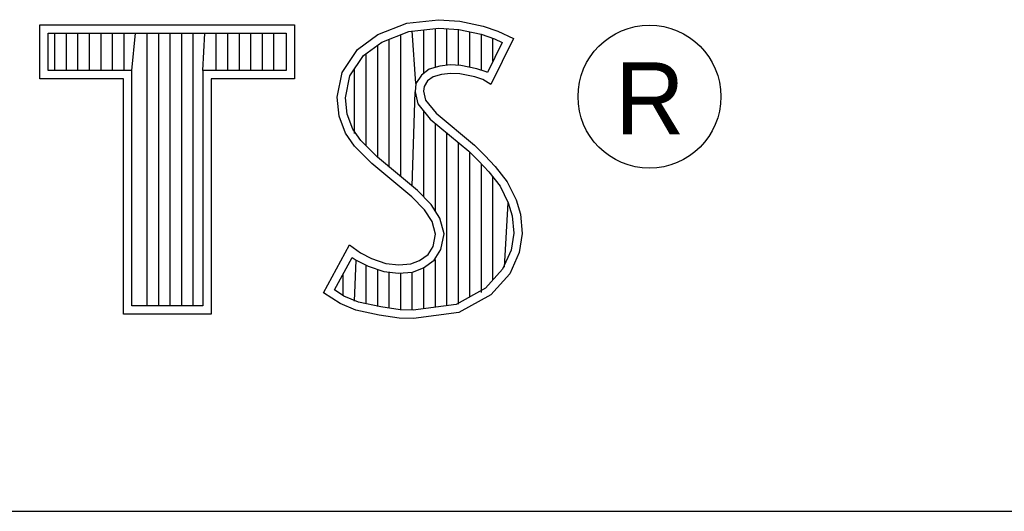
# Model space of a CAD drawing. Header units: inches. Extents: x 0 to 34, y 0 to 22.
# Tile 11 of 25: x 30.461 to 31.034, y 2.38 to 2.666. Entities that reach past the tile are written whole.
import ezdxf

# ---------------------------------------------------------------- set-up
doc = ezdxf.new("R2010")
doc.units = ezdxf.units.IN
doc.header["$MEASUREMENT"] = 0
doc.styles.add('TEXTSTYLE_2', font='txt')

msp = doc.modelspace()

# ---------------------------------------------------------------- linework, layer by layer
at = {"color": 2, "linetype": 'Continuous'}
for p, q in [((30.68631, 2.66417), (30.70485, 2.6662)), ((30.70485, 2.6662), (30.7173, 2.66533)), ((30.47274, 2.66314), (30.62107, 2.66314)), ((30.47274, 2.63172), (30.47274, 2.66314)), ((30.62107, 2.66314), (30.62107, 2.63172)), ((30.66952, 2.65751), (30.68631, 2.66417)), ((30.6875, 2.65939), (30.70495, 2.6613)), ((30.69628, 2.63502), (30.69628, 2.66035)), ((30.70299, 2.63838), (30.70299, 2.66108)), ((30.70495, 2.6613), (30.71662, 2.66048)), ((30.7097, 2.63961), (30.7097, 2.66097)), ((30.71641, 2.63958), (30.71641, 2.6605)), ((30.71662, 2.66048), (30.72961, 2.65772)), ((30.7173, 2.66533), (30.73092, 2.66243)), ((30.73092, 2.66243), (30.73932, 2.65954)), ((30.47762, 2.65826), (30.61619, 2.65826)), ((30.47762, 2.6366), (30.47762, 2.65826)), ((30.48151, 2.6366), (30.48151, 2.65826)), ((30.48822, 2.6366), (30.48822, 2.65826)), ((30.49493, 2.6366), (30.49493, 2.65826)), ((30.50164, 2.6366), (30.50164, 2.65826)), ((30.50835, 2.6366), (30.50835, 2.65826)), ((30.51507, 2.6366), (30.51507, 2.65826)), ((30.52178, 2.6366), (30.52178, 2.65826)), ((30.52627, 2.6366), (30.52849, 2.65826)), ((30.5352, 2.49958), (30.5352, 2.65826)), ((30.54191, 2.49958), (30.54191, 2.65826)), ((30.54862, 2.49958), (30.54862, 2.65826)), ((30.55533, 2.49958), (30.55533, 2.65826)), ((30.56205, 2.49958), (30.56205, 2.65826)), ((30.56754, 2.6366), (30.56876, 2.65826)), ((30.57547, 2.6366), (30.57547, 2.65826)), ((30.58218, 2.6366), (30.58218, 2.65826)), ((30.58889, 2.6366), (30.58889, 2.65826)), ((30.5956, 2.6366), (30.5956, 2.65826)), ((30.60232, 2.6366), (30.60232, 2.65826)), ((30.60903, 2.6366), (30.60903, 2.65826)), ((30.61619, 2.65826), (30.61619, 2.6366)), ((30.65764, 2.64883), (30.66952, 2.65751)), ((30.67189, 2.6532), (30.6875, 2.65939)), ((30.67614, 2.58044), (30.67614, 2.65489)), ((30.68286, 2.57482), (30.68286, 2.65755)), ((30.69171, 2.62905), (30.68957, 2.65962)), ((30.72313, 2.63845), (30.72313, 2.6591)), ((30.72961, 2.65772), (30.73748, 2.65501)), ((30.72984, 2.63682), (30.72984, 2.65764)), ((30.74859, 2.6552), (30.73526, 2.62856)), ((30.73655, 2.64204), (30.73655, 2.65533)), ((30.73748, 2.65501), (30.74198, 2.6529)), ((30.73932, 2.65954), (30.74859, 2.6552)), ((30.64866, 2.63551), (30.65764, 2.64883)), ((30.66121, 2.64539), (30.67189, 2.6532)), ((30.66943, 2.58604), (30.66943, 2.65141)), ((30.74198, 2.6529), (30.7333, 2.63554)), ((30.65326, 2.63359), (30.66121, 2.64539)), ((30.66272, 2.59275), (30.66272, 2.6465)), ((30.65601, 2.59994), (30.65601, 2.63768)), ((30.69948, 2.63735), (30.69486, 2.63399)), ((30.70562, 2.63916), (30.69948, 2.63735)), ((30.71166, 2.63983), (30.70562, 2.63916)), ((30.71792, 2.6395), (30.71166, 2.63983)), ((30.7272, 2.63764), (30.71792, 2.6395)), ((30.73268, 2.63593), (30.7272, 2.63764)), ((30.52139, 2.63172), (30.47274, 2.63172)), ((30.52627, 2.6366), (30.47762, 2.6366)), ((30.52139, 2.4947), (30.52139, 2.63172)), ((30.52627, 2.49958), (30.52627, 2.6366)), ((30.61619, 2.6366), (30.56754, 2.6366)), ((30.56754, 2.6366), (30.56754, 2.49958)), ((30.62107, 2.63172), (30.57242, 2.63172)), ((30.57242, 2.63172), (30.57242, 2.4947)), ((30.64576, 2.62103), (30.64866, 2.63551)), ((30.6507, 2.6208), (30.65326, 2.63359)), ((30.69486, 2.63399), (30.69171, 2.62905)), ((30.70166, 2.6329), (30.69848, 2.63059)), ((30.70659, 2.63435), (30.70166, 2.6329)), ((30.7118, 2.63493), (30.70659, 2.63435)), ((30.7173, 2.63464), (30.7118, 2.63493)), ((30.72599, 2.6329), (30.7173, 2.63464)), ((30.73063, 2.63146), (30.72599, 2.6329)), ((30.73526, 2.62856), (30.73063, 2.63146)), ((30.7333, 2.63554), (30.73268, 2.63593)), ((30.69171, 2.62905), (30.69123, 2.62421)), ((30.69645, 2.6274), (30.69616, 2.62451)), ((30.69848, 2.63059), (30.69645, 2.6274)), ((30.64692, 2.61003), (30.64576, 2.62103)), ((30.65171, 2.61118), (30.6507, 2.6208)), ((30.68957, 2.5692), (30.69123, 2.62421)), ((30.69123, 2.62421), (30.6928, 2.61712)), ((30.69616, 2.62451), (30.69732, 2.6193)), ((30.6928, 2.61712), (30.69991, 2.60832)), ((30.69732, 2.6193), (30.7034, 2.61177)), ((30.65069, 2.60019), (30.64692, 2.61003)), ((30.65504, 2.60248), (30.65171, 2.61118)), ((30.69628, 2.56297), (30.69628, 2.61282)), ((30.7034, 2.61177), (30.72571, 2.59324)), ((30.69991, 2.60832), (30.72241, 2.58963)), ((30.70299, 2.55482), (30.70299, 2.60577)), ((30.6559, 2.59266), (30.65069, 2.60019)), ((30.65966, 2.5958), (30.65504, 2.60248)), ((30.7097, 2.49967), (30.7097, 2.60019)), ((30.66604, 2.58253), (30.6559, 2.59266)), ((30.6637, 2.59177), (30.65966, 2.5958)), ((30.66934, 2.58613), (30.6637, 2.59177)), ((30.71641, 2.50056), (30.71641, 2.59461)), ((30.72571, 2.59324), (30.73179, 2.58716)), ((30.69251, 2.56674), (30.66934, 2.58613)), ((30.72241, 2.58963), (30.7283, 2.58375)), ((30.72313, 2.50487), (30.72313, 2.58892)), ((30.73179, 2.58716), (30.73787, 2.58079)), ((30.68921, 2.56313), (30.66604, 2.58253)), ((30.7283, 2.58375), (30.73417, 2.5776)), ((30.72984, 2.50738), (30.72984, 2.58214)), ((30.73787, 2.58079), (30.74482, 2.57182)), ((30.73417, 2.5776), (30.74067, 2.56921)), ((30.73655, 2.51479), (30.73655, 2.57453)), ((30.74067, 2.56921), (30.74549, 2.55957)), ((30.74482, 2.57182), (30.75004, 2.5614)), ((30.69674, 2.5556), (30.68921, 2.56313)), ((30.70059, 2.55866), (30.69251, 2.56674)), ((30.7056, 2.55065), (30.70059, 2.55866)), ((30.74326, 2.52221), (30.74549, 2.55957)), ((30.74549, 2.55957), (30.74782, 2.55208)), ((30.75004, 2.5614), (30.75264, 2.553)), ((30.70108, 2.54866), (30.69674, 2.5556)), ((30.74782, 2.55208), (30.7486, 2.5419)), ((30.75264, 2.553), (30.75351, 2.54171)), ((30.70311, 2.54142), (30.70108, 2.54866)), ((30.70813, 2.54161), (30.7056, 2.55065)), ((30.70166, 2.53418), (30.70311, 2.54142)), ((30.70628, 2.53235), (30.70813, 2.54161)), ((30.7486, 2.5419), (30.74705, 2.5321)), ((30.75351, 2.54171), (30.75177, 2.53071)), ((30.63794, 2.50726), (30.65301, 2.53505)), ((30.65301, 2.53505), (30.65938, 2.53042)), ((30.69877, 2.52955), (30.70166, 2.53418)), ((30.65938, 2.53042), (30.66575, 2.52723)), ((30.69384, 2.52608), (30.69877, 2.52955)), ((30.70239, 2.52613), (30.70628, 2.53235)), ((30.74705, 2.5321), (30.74212, 2.52095)), ((30.75177, 2.53071), (30.74627, 2.51826)), ((30.64436, 2.50885), (30.65464, 2.52782)), ((30.65464, 2.52782), (30.65683, 2.52623)), ((30.65601, 2.50228), (30.65683, 2.52623)), ((30.65683, 2.52623), (30.66386, 2.52272)), ((30.66272, 2.50085), (30.66272, 2.52311)), ((30.66386, 2.52272), (30.67306, 2.51955)), ((30.66575, 2.52723), (30.67415, 2.52434)), ((30.67415, 2.52434), (30.68168, 2.52347)), ((30.68168, 2.52347), (30.68863, 2.52405)), ((30.68863, 2.52405), (30.69384, 2.52608)), ((30.69617, 2.52174), (30.70239, 2.52613)), ((30.70299, 2.49879), (30.70299, 2.52655)), ((30.6493, 2.50543), (30.6493, 2.51796)), ((30.66943, 2.49931), (30.66943, 2.5208)), ((30.67306, 2.51955), (30.6816, 2.51857)), ((30.67614, 2.4983), (30.67614, 2.51919)), ((30.6816, 2.51857), (30.68974, 2.51924)), ((30.68286, 2.49729), (30.68286, 2.51842)), ((30.68957, 2.49702), (30.68957, 2.51918)), ((30.68974, 2.51924), (30.69617, 2.52174)), ((30.69628, 2.4979), (30.69628, 2.52178)), ((30.74212, 2.52095), (30.73218, 2.50996)), ((30.74627, 2.51826), (30.73526, 2.5061)), ((30.6475, 2.50089), (30.63794, 2.50726)), ((30.6498, 2.50522), (30.64436, 2.50885)), ((30.65821, 2.50181), (30.6498, 2.50522)), ((30.73218, 2.50996), (30.71515, 2.50039)), ((30.73526, 2.5061), (30.71673, 2.49568)), ((30.56754, 2.49958), (30.52627, 2.49958)), ((30.65677, 2.49712), (30.6475, 2.50089)), ((30.67125, 2.49903), (30.65821, 2.50181)), ((30.71515, 2.50039), (30.69013, 2.49709)), ((30.57242, 2.4947), (30.52139, 2.4947)), ((30.67038, 2.49423), (30.65677, 2.49712)), ((30.68197, 2.49249), (30.67038, 2.49423)), ((30.68242, 2.49736), (30.67125, 2.49903)), ((30.69013, 2.49709), (30.68242, 2.49736)), ((30.71673, 2.49568), (30.69037, 2.4922)), ((30.69037, 2.4922), (30.68197, 2.49249)), ((28.72305, 2.38), (33.5, 2.38))]:
    msp.add_line(p, q, dxfattribs=at)
msp.add_circle((30.82767, 2.62139), 0.04161, dxfattribs=at)

# ---------------------------------------------------------------- texts
at = {"color": 2, "linetype": 'Continuous', "insert": (30.8076, 2.64135), "char_height": 0.04198, "width": 0.041979, "attachment_point": 1, "line_spacing_factor": 0.9, "style": 'TEXTSTYLE_2'}
msp.add_mtext('R', dxfattribs=at)

doc.saveas('drawing.dxf')
